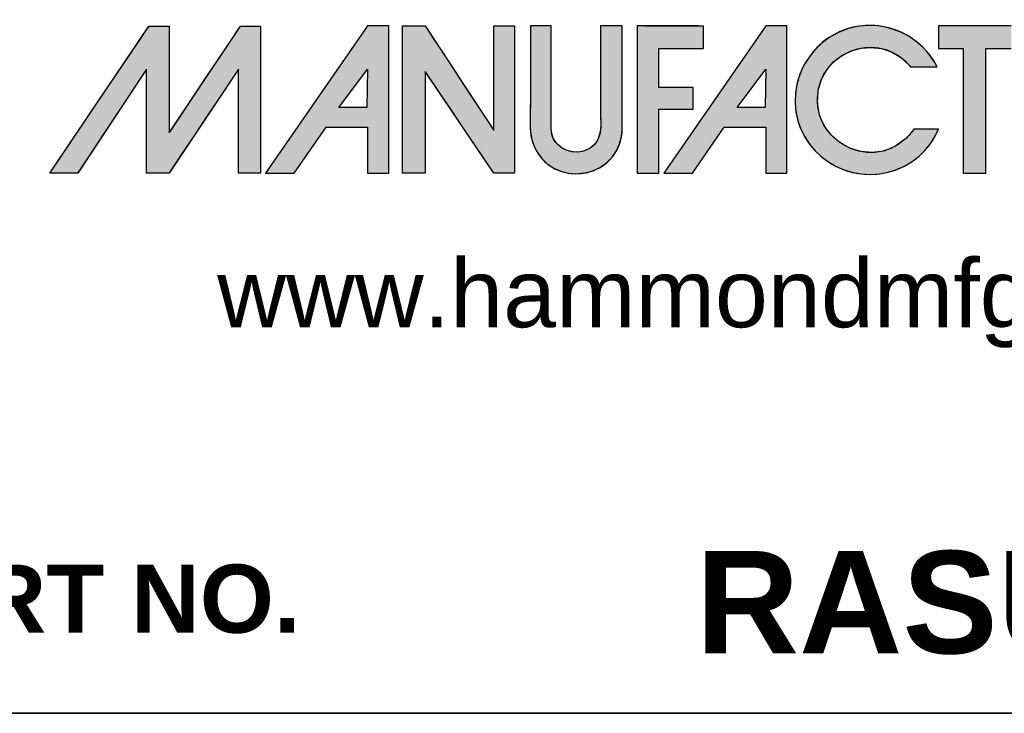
# Model space of a CAD drawing. Header units: inches. Extents: x 0 to 80, y 0 to 59.8.
# Tile 4 of 12: x 68.1 to 75.2, y 0 to 5. Entities that reach past the tile are written whole.
import ezdxf
from ezdxf.enums import TextEntityAlignment as Align

# ---------------------------------------------------------------- set-up
doc = ezdxf.new("R2010")
doc.units = ezdxf.units.IN
doc.header["$MEASUREMENT"] = 0
doc.layers.add('Default', color=7, linetype='Continuous')
doc.styles.add('SEACAD_ArialB', font='arialbd.ttf')

# ---------------------------------------------------------------- blocks, each defined once
blk = doc.blocks.new('SEANNOT_GROUP2')
at = {"layer": 'Default', "color": 7, "linetype": 'Continuous', "style": 'SEACAD_ArialB'}
blk.add_text('RASU190107U', height=2.25, dxfattribs=at).set_placement((-21.7, 3.567), align=Align.TOP_LEFT)
blk = doc.blocks.new('block_2')
at = {"layer": 'Default', "linetype": 'Continuous'}
for points in [[(-0.8327, 0.0667), (-0.8327, 0.0841), (-0.8327, 0.1076), (-0.8327, 0.1345), (-0.8327, 0.1621), (-0.8327, 0.1875), (-0.8327, 0.2079), (-0.8327, 0.2206), (-0.8328, 0.2234), (-0.8344, 0.2234), (-0.8377, 0.2234), (-0.8421, 0.2234), (-0.8471, 0.2234), (-0.8522, 0.2234), (-0.857, 0.2234), (-0.8609, 0.2234), (-0.8647, 0.2195), (-0.8786, 0.1989), (-0.901, 0.1657), (-0.9282, 0.1254), (-0.9562, 0.0838), (-0.9813, 0.0466), (-0.9996, 0.0194), (-1.0073, 0.008), (-1.0057, 0.0079), (-1.0009, 0.0079), (-0.9941, 0.0079), (-0.9863, 0.0079), (-0.9785, 0.0079), (-0.9719, 0.0079), (-0.9676, 0.0079), (-0.9662, 0.0083), (-0.9595, 0.0184), (-0.9459, 0.0389), (-0.9281, 0.0659), (-0.9086, 0.0953), (-0.8901, 0.1233), (-0.8753, 0.1456), (-0.8668, 0.1584), (-0.8657, 0.1579), (-0.8657, 0.1442), (-0.8657, 0.1213), (-0.8657, 0.0931), (-0.8657, 0.0637), (-0.8657, 0.037), (-0.8657, 0.0172), (-0.8657, 0.0081), (-0.8646, 0.0079), (-0.8609, 0.0079), (-0.8555, 0.0079), (-0.8492, 0.0079), (-0.8429, 0.0079), (-0.8375, 0.0079), (-0.8338, 0.0079), (-0.8326, 0.0081), (-0.8265, 0.0172), (-0.8132, 0.037), (-0.7954, 0.0637), (-0.7758, 0.0931), (-0.7569, 0.1213), (-0.7416, 0.1442), (-0.7324, 0.1579), (-0.731, 0.1584), (-0.731, 0.1456), (-0.731, 0.1233), (-0.731, 0.0953), (-0.731, 0.0659), (-0.731, 0.0389), (-0.731, 0.0184), (-0.731, 0.0083), (-0.7301, 0.0079), (-0.7266, 0.0079), (-0.7214, 0.0079), (-0.7152, 0.0079), (-0.709, 0.0079), (-0.7035, 0.0079), (-0.6998, 0.0079), (-0.6985, 0.008), (-0.6985, 0.0194), (-0.6985, 0.0466), (-0.6985, 0.0838), (-0.6985, 0.1254), (-0.6985, 0.1657), (-0.6985, 0.1989), (-0.6985, 0.2195), (-0.6987, 0.2234), (-0.701, 0.2234), (-0.7052, 0.2234), (-0.7105, 0.2234), (-0.7162, 0.2234), (-0.7215, 0.2234), (-0.7256, 0.2234), (-0.7277, 0.2234), (-0.7302, 0.2199), (-0.7408, 0.204), (-0.7574, 0.1793), (-0.7771, 0.1498), (-0.7973, 0.1196), (-0.8151, 0.093), (-0.8278, 0.0739)], [(-0.4903, 0.2235), (-0.4903, 0.2089), (-0.4903, 0.1943), (-0.4903, 0.1798), (-0.4903, 0.1652), (-0.4903, 0.1506), (-0.4903, 0.1361), (-0.4903, 0.1215), (-0.4903, 0.1069), (-0.4903, 0.0924), (-0.4903, 0.0828), (-0.4903, 0.0721), (-0.4903, 0.0602), (-0.4903, 0.048), (-0.4903, 0.0362), (-0.4903, 0.0256), (-0.4903, 0.0168), (-0.4903, 0.0107), (-0.4903, 0.008), (-0.4895, 0.0079), (-0.4868, 0.0079), (-0.4827, 0.0079), (-0.4777, 0.0079), (-0.4723, 0.0079), (-0.467, 0.0079), (-0.4624, 0.0079), (-0.459, 0.0079), (-0.4573, 0.0079), (-0.4572, 0.0106), (-0.4572, 0.022), (-0.4572, 0.0401), (-0.4572, 0.0625), (-0.4572, 0.0869), (-0.4572, 0.1108), (-0.4572, 0.1319), (-0.4572, 0.1478), (-0.4572, 0.1562), (-0.4558, 0.1548), (-0.4486, 0.1441), (-0.4367, 0.1266), (-0.4218, 0.1044), (-0.4054, 0.0802), (-0.3891, 0.0561), (-0.3746, 0.0346), (-0.3635, 0.0182), (-0.3573, 0.009), (-0.3562, 0.0079), (-0.3542, 0.0079), (-0.3507, 0.0079), (-0.3463, 0.0079), (-0.3414, 0.0079), (-0.3364, 0.0079), (-0.332, 0.0079), (-0.3285, 0.0079), (-0.3265, 0.0079), (-0.3262, 0.0095), (-0.3262, 0.0227), (-0.3262, 0.0466), (-0.3262, 0.0777), (-0.3262, 0.1125), (-0.3262, 0.1476), (-0.3262, 0.1796), (-0.3262, 0.205), (-0.3262, 0.2204), (-0.3263, 0.2235), (-0.328, 0.2235), (-0.3313, 0.2235), (-0.3356, 0.2235), (-0.3404, 0.2235), (-0.3454, 0.2235), (-0.35, 0.2235), (-0.3537, 0.2235), (-0.356, 0.2235), (-0.3566, 0.2231), (-0.3566, 0.2153), (-0.3566, 0.1995), (-0.3566, 0.1782), (-0.3566, 0.1538), (-0.3566, 0.1287), (-0.3566, 0.1054), (-0.3566, 0.0863), (-0.3566, 0.0739), (-0.3567, 0.0705), (-0.3612, 0.0774), (-0.3712, 0.0926), (-0.3849, 0.1135), (-0.4009, 0.1377), (-0.4174, 0.1629), (-0.4329, 0.1865), (-0.4458, 0.206), (-0.4544, 0.2192), (-0.4572, 0.2235), (-0.4585, 0.2235), (-0.4617, 0.2235), (-0.4661, 0.2235), (-0.4713, 0.2235), (-0.4767, 0.2235), (-0.4819, 0.2235), (-0.4862, 0.2235), (-0.4892, 0.2235)], [(-0.2365, 0.0069), (-0.2231, 0.0081), (-0.211, 0.0113), (-0.2002, 0.0165), (-0.1909, 0.0233), (-0.1831, 0.0315), (-0.1769, 0.0407), (-0.1723, 0.0508), (-0.1694, 0.0615), (-0.1683, 0.0725), (-0.1683, 0.0777), (-0.1683, 0.0905), (-0.1683, 0.1097), (-0.1683, 0.1328), (-0.1683, 0.1575), (-0.1683, 0.1812), (-0.1683, 0.2017), (-0.1683, 0.2165), (-0.1683, 0.2233), (-0.169, 0.2235), (-0.1716, 0.2235), (-0.1756, 0.2235), (-0.1805, 0.2235), (-0.1857, 0.2235), (-0.1908, 0.2235), (-0.1953, 0.2235), (-0.1986, 0.2235), (-0.2002, 0.2235), (-0.2003, 0.2135), (-0.2003, 0.1998), (-0.2003, 0.186), (-0.2003, 0.1723), (-0.2003, 0.1586), (-0.2003, 0.1448), (-0.2003, 0.1311), (-0.2003, 0.1174), (-0.2003, 0.1037), (-0.2002, 0.0951), (-0.2001, 0.0892), (-0.2, 0.0831), (-0.2, 0.0771), (-0.2005, 0.071), (-0.2014, 0.0652), (-0.2031, 0.0596), (-0.2056, 0.0544), (-0.2091, 0.0498), (-0.2153, 0.0446), (-0.2237, 0.0406), (-0.2326, 0.0388), (-0.2416, 0.0391), (-0.2503, 0.0415), (-0.2581, 0.0456), (-0.2647, 0.0516), (-0.2696, 0.0591), (-0.2723, 0.068), (-0.2727, 0.0746), (-0.2727, 0.0838), (-0.2727, 0.1004), (-0.2727, 0.122), (-0.2727, 0.1462), (-0.2727, 0.1707), (-0.2727, 0.1929), (-0.2727, 0.2106), (-0.2727, 0.2214), (-0.2728, 0.2235), (-0.2745, 0.2235), (-0.2778, 0.2235), (-0.2821, 0.2235), (-0.287, 0.2235), (-0.292, 0.2235), (-0.2965, 0.2235), (-0.3002, 0.2235), (-0.3026, 0.2235), (-0.3031, 0.2201), (-0.3031, 0.2078), (-0.3031, 0.1955), (-0.3031, 0.1831), (-0.3031, 0.1708), (-0.3031, 0.1585), (-0.3031, 0.1462), (-0.3031, 0.1339), (-0.3031, 0.1215), (-0.3031, 0.1106), (-0.3031, 0.106), (-0.3032, 0.1014), (-0.3033, 0.0968), (-0.3033, 0.0922), (-0.3034, 0.0876), (-0.3034, 0.083), (-0.3033, 0.0784), (-0.3032, 0.0738), (-0.3029, 0.0686), (-0.3011, 0.0573), (-0.2975, 0.0468), (-0.2923, 0.0372), (-0.2856, 0.0286), (-0.2777, 0.0212), (-0.2686, 0.0152), (-0.2586, 0.0107), (-0.2479, 0.0079)], [(-0.1463, 0.2235), (-0.1463, 0.2174), (-0.1463, 0.2011), (-0.1463, 0.1769), (-0.1463, 0.1476), (-0.1463, 0.1157), (-0.1463, 0.0838), (-0.1463, 0.0545), (-0.1463, 0.0304), (-0.1463, 0.014), (-0.1463, 0.0079), (-0.1454, 0.0079), (-0.143, 0.0079), (-0.1395, 0.0079), (-0.1352, 0.0079), (-0.1305, 0.0079), (-0.1259, 0.0079), (-0.1216, 0.0079), (-0.1181, 0.0079), (-0.1157, 0.0079), (-0.1148, 0.0079), (-0.1148, 0.0106), (-0.1148, 0.0177), (-0.1148, 0.0282), (-0.1148, 0.041), (-0.1148, 0.0549), (-0.1148, 0.0688), (-0.1148, 0.0815), (-0.1148, 0.092), (-0.1148, 0.0992), (-0.1148, 0.1018), (-0.1134, 0.1018), (-0.1096, 0.1018), (-0.1039, 0.1018), (-0.0971, 0.1018), (-0.0896, 0.1018), (-0.0822, 0.1018), (-0.0753, 0.1018), (-0.0697, 0.1018), (-0.0659, 0.1018), (-0.0645, 0.1018), (-0.0645, 0.1027), (-0.0645, 0.1051), (-0.0645, 0.1086), (-0.0645, 0.1129), (-0.0645, 0.1175), (-0.0645, 0.1222), (-0.0645, 0.1265), (-0.0645, 0.13), (-0.0645, 0.1324), (-0.0645, 0.1333), (-0.0659, 0.1333), (-0.0697, 0.1333), (-0.0753, 0.1333), (-0.0822, 0.1333), (-0.0896, 0.1333), (-0.0971, 0.1333), (-0.1039, 0.1333), (-0.1096, 0.1333), (-0.1134, 0.1333), (-0.1148, 0.1333), (-0.1148, 0.1349), (-0.1148, 0.1392), (-0.1148, 0.1456), (-0.1148, 0.1534), (-0.1148, 0.1618), (-0.1148, 0.1703), (-0.1148, 0.1781), (-0.1148, 0.1845), (-0.1148, 0.1888), (-0.1148, 0.1904), (-0.113, 0.1904), (-0.108, 0.1904), (-0.1006, 0.1904), (-0.0917, 0.1904), (-0.082, 0.1904), (-0.0723, 0.1904), (-0.0634, 0.1904), (-0.0561, 0.1904), (-0.0511, 0.1904), (-0.0493, 0.1904), (-0.0493, 0.1913), (-0.0493, 0.1939), (-0.0493, 0.1976), (-0.0493, 0.202), (-0.0493, 0.2069), (-0.0493, 0.2118), (-0.0493, 0.2163), (-0.0493, 0.22), (-0.0493, 0.2225), (-0.0493, 0.2234), (-0.0513, 0.2234), (-0.057, 0.2235), (-0.0656, 0.2235), (-0.0763, 0.2235), (-0.0886, 0.2235), (-0.1015, 0.2235), (-0.1145, 0.2235), (-0.1268, 0.2235), (-0.1376, 0.2235)], [(0.2468, 0.0581), (0.2314, 0.0469), (0.215, 0.0402), (0.1981, 0.0379), (0.1813, 0.0394), (0.1653, 0.0445), (0.1507, 0.0528), (0.138, 0.0639), (0.1278, 0.0774), (0.1209, 0.093), (0.1177, 0.1104), (0.1188, 0.1291), (0.1237, 0.1455), (0.1314, 0.1594), (0.1415, 0.1711), (0.1536, 0.1803), (0.1671, 0.187), (0.1816, 0.191), (0.1966, 0.1922), (0.2116, 0.1905), (0.2261, 0.1858), (0.2397, 0.1779), (0.2519, 0.1666), (0.2549, 0.1637), (0.257, 0.1637), (0.2604, 0.1637), (0.2647, 0.1637), (0.2697, 0.1637), (0.2749, 0.1637), (0.2801, 0.1637), (0.2848, 0.1637), (0.2888, 0.1637), (0.2916, 0.1637), (0.2931, 0.1637), (0.2888, 0.1716), (0.2812, 0.1826), (0.2724, 0.1924), (0.2625, 0.201), (0.2517, 0.2084), (0.2402, 0.2144), (0.2279, 0.2191), (0.2153, 0.2223), (0.2022, 0.2241), (0.189, 0.2242), (0.1757, 0.2228), (0.1619, 0.2195), (0.1484, 0.2142), (0.1359, 0.2073), (0.1245, 0.1988), (0.1143, 0.189), (0.1054, 0.178), (0.098, 0.166), (0.0921, 0.1531), (0.0879, 0.1395), (0.0855, 0.1254), (0.085, 0.1109), (0.0863, 0.097), (0.0891, 0.0844), (0.0934, 0.0724), (0.0992, 0.0609), (0.1063, 0.0503), (0.1145, 0.0406), (0.1239, 0.0318), (0.1342, 0.0241), (0.1452, 0.0177), (0.157, 0.0125), (0.1694, 0.0089), (0.1823, 0.0067), (0.1955, 0.006), (0.2085, 0.0069), (0.2213, 0.0093), (0.2336, 0.0131), (0.2453, 0.0183), (0.2564, 0.0249), (0.2666, 0.0327), (0.2758, 0.0417), (0.284, 0.0518), (0.2908, 0.063), (0.2952, 0.0724), (0.294, 0.0724), (0.2915, 0.0724), (0.2879, 0.0724), (0.2836, 0.0724), (0.2788, 0.0724), (0.2739, 0.0724), (0.2693, 0.0724), (0.2651, 0.0724), (0.2618, 0.0724), (0.2597, 0.0724), (0.259, 0.0723), (0.258, 0.0709), (0.257, 0.0695), (0.256, 0.0681), (0.2549, 0.0668), (0.2538, 0.0655), (0.2527, 0.0642), (0.2516, 0.0629), (0.2504, 0.0617), (0.2493, 0.0605), (0.2481, 0.0593)], [(0.2953, 0.1904), (0.2961, 0.1904), (0.2984, 0.1904), (0.3017, 0.1904), (0.3059, 0.1904), (0.3106, 0.1904), (0.3155, 0.1904), (0.3202, 0.1904), (0.3245, 0.1904), (0.328, 0.1904), (0.3304, 0.1904), (0.3314, 0.1904), (0.3314, 0.1871), (0.3314, 0.1764), (0.3314, 0.1598), (0.3314, 0.139), (0.3314, 0.1155), (0.3314, 0.091), (0.3314, 0.067), (0.3314, 0.0451), (0.3314, 0.0269), (0.3314, 0.0141), (0.3314, 0.0082), (0.3319, 0.0079), (0.3337, 0.0079), (0.3366, 0.0079), (0.3403, 0.0079), (0.3445, 0.0079), (0.3489, 0.0079), (0.3533, 0.0079), (0.3573, 0.0079), (0.3607, 0.0079), (0.3632, 0.0079), (0.3644, 0.0079), (0.3645, 0.0098), (0.3645, 0.019), (0.3645, 0.0344), (0.3645, 0.0544), (0.3645, 0.0775), (0.3645, 0.1019), (0.3645, 0.1262), (0.3645, 0.1487), (0.3645, 0.1678), (0.3645, 0.182), (0.3645, 0.1896), (0.3648, 0.1904), (0.3665, 0.1904), (0.3695, 0.1904), (0.3735, 0.1904), (0.3781, 0.1904), (0.3831, 0.1904), (0.3881, 0.1904), (0.3927, 0.1904), (0.3967, 0.1904), (0.3997, 0.1904), (0.4014, 0.1904), (0.4017, 0.1906), (0.4017, 0.1919), (0.4017, 0.1945), (0.4017, 0.198), (0.4017, 0.2021), (0.4017, 0.2064), (0.4017, 0.2109), (0.4017, 0.215), (0.4017, 0.2187), (0.4017, 0.2215), (0.4017, 0.2231), (0.3994, 0.2235), (0.3925, 0.2235), (0.3855, 0.2235), (0.3786, 0.2235), (0.3717, 0.2235), (0.3647, 0.2235), (0.3578, 0.2235), (0.3509, 0.2235), (0.3439, 0.2235), (0.337, 0.2235), (0.3301, 0.2235), (0.3241, 0.2235), (0.3215, 0.2235), (0.3188, 0.2235), (0.3162, 0.2235), (0.3135, 0.2235), (0.3109, 0.2235), (0.3083, 0.2235), (0.3056, 0.2235), (0.303, 0.2235), (0.3004, 0.2235), (0.2977, 0.2235), (0.2954, 0.2235), (0.2953, 0.2226), (0.2953, 0.2206), (0.2953, 0.2177), (0.2952, 0.2141), (0.2952, 0.21), (0.2952, 0.2058), (0.2952, 0.2016), (0.2952, 0.1977), (0.2953, 0.1944), (0.2953, 0.1919)]]:
    blk.add_hatch(color=7, dxfattribs=at).paths.add_polyline_path(points)
h = blk.add_hatch(color=7, dxfattribs=at)
h.paths.add_polyline_path([(-0.5436, 0.2206), (-0.6911, 0.0079), (-0.6492, 0.0079), (-0.6025, 0.0751), (-0.5417, 0.0751), (-0.5417, 0.0079), (-0.5107, 0.0079), (-0.5107, 0.2235), (-0.5417, 0.2235)])
h.paths.add_polyline_path([(-0.5836, 0.1039), (-0.5427, 0.1039), (-0.5417, 0.16)])
h = blk.add_hatch(color=7, dxfattribs=at)
h.paths.add_polyline_path([(0.042, 0.2235), (0.04, 0.2206), (-0.1075, 0.0079), (-0.0655, 0.0079), (-0.0189, 0.0751), (0.042, 0.0751), (0.042, 0.0079), (0.0729, 0.0079), (0.0729, 0.2235)])
h.paths.add_polyline_path([(0.0409, 0.1039), (0.042, 0.16), (0, 0.1039)])
at = {"layer": 'Default', "color": 7, "linetype": 'Continuous'}
for p, q in [((-0.5436, 0.2206), (-0.6911, 0.0079)), ((-0.5417, 0.2235), (-0.5436, 0.2206)), ((-0.5107, 0.2235), (-0.5417, 0.2235)), ((-0.5107, 0.0079), (-0.5107, 0.2235)), ((0.04, 0.2206), (-0.1075, 0.0079)), ((0.042, 0.2235), (0.04, 0.2206)), ((0.0729, 0.2235), (0.042, 0.2235)), ((0.0729, 0.0079), (0.0729, 0.2235)), ((-0.5836, 0.1039), (-0.5417, 0.16)), ((-0.5417, 0.16), (-0.5427, 0.1039)), ((0, 0.1039), (0.042, 0.16)), ((0.042, 0.16), (0.0409, 0.1039)), ((-0.5427, 0.1039), (-0.5836, 0.1039)), ((0.0409, 0.1039), (0, 0.1039)), ((-0.6492, 0.0079), (-0.6025, 0.0751)), ((-0.6025, 0.0751), (-0.5417, 0.0751)), ((-0.5417, 0.0751), (-0.5417, 0.0079)), ((-0.0655, 0.0079), (-0.0189, 0.0751)), ((-0.0189, 0.0751), (0.042, 0.0751)), ((0.042, 0.0751), (0.042, 0.0079)), ((-0.6911, 0.0079), (-0.6492, 0.0079)), ((-0.5417, 0.0079), (-0.5107, 0.0079)), ((-0.1075, 0.0079), (-0.0655, 0.0079)), ((0.042, 0.0079), (0.0729, 0.0079))]:
    blk.add_line(p, q, dxfattribs=at)
for points in [[(-0.8327, 0.0667), (-0.8278, 0.0739), (-0.8151, 0.093), (-0.7973, 0.1196), (-0.7771, 0.1498), (-0.7574, 0.1793), (-0.7408, 0.204), (-0.7302, 0.2199), (-0.7277, 0.2234), (-0.7256, 0.2234), (-0.7215, 0.2234), (-0.7162, 0.2234), (-0.7105, 0.2234), (-0.7052, 0.2234), (-0.701, 0.2234), (-0.6987, 0.2234), (-0.6985, 0.2195), (-0.6985, 0.1989), (-0.6985, 0.1657), (-0.6985, 0.1254), (-0.6985, 0.0838), (-0.6985, 0.0466), (-0.6985, 0.0194), (-0.6985, 0.008), (-0.6998, 0.0079), (-0.7035, 0.0079), (-0.709, 0.0079), (-0.7152, 0.0079), (-0.7214, 0.0079), (-0.7266, 0.0079), (-0.7301, 0.0079), (-0.731, 0.0083), (-0.731, 0.0184), (-0.731, 0.0389), (-0.731, 0.0659), (-0.731, 0.0953), (-0.731, 0.1233), (-0.731, 0.1456), (-0.731, 0.1584), (-0.7324, 0.1579), (-0.7416, 0.1442), (-0.7569, 0.1213), (-0.7758, 0.0931), (-0.7954, 0.0637), (-0.8132, 0.037), (-0.8265, 0.0172), (-0.8326, 0.0081), (-0.8338, 0.0079), (-0.8375, 0.0079), (-0.8429, 0.0079), (-0.8492, 0.0079), (-0.8555, 0.0079), (-0.8609, 0.0079), (-0.8646, 0.0079), (-0.8657, 0.0081), (-0.8657, 0.0172), (-0.8657, 0.037), (-0.8657, 0.0637), (-0.8657, 0.0931), (-0.8657, 0.1213), (-0.8657, 0.1442), (-0.8657, 0.1579), (-0.8668, 0.1584), (-0.8753, 0.1456), (-0.8901, 0.1233), (-0.9086, 0.0953), (-0.9281, 0.0659), (-0.9459, 0.0389), (-0.9595, 0.0184), (-0.9662, 0.0083), (-0.9676, 0.0079), (-0.9719, 0.0079), (-0.9785, 0.0079), (-0.9863, 0.0079), (-0.9941, 0.0079), (-1.0009, 0.0079), (-1.0057, 0.0079), (-1.0073, 0.008), (-0.9996, 0.0194), (-0.9813, 0.0466), (-0.9562, 0.0838), (-0.9282, 0.1254), (-0.901, 0.1657), (-0.8786, 0.1989), (-0.8647, 0.2195), (-0.8609, 0.2234), (-0.857, 0.2234), (-0.8522, 0.2234), (-0.8471, 0.2234), (-0.8421, 0.2234), (-0.8377, 0.2234), (-0.8344, 0.2234), (-0.8328, 0.2234), (-0.8327, 0.2206), (-0.8327, 0.2079), (-0.8327, 0.1875), (-0.8327, 0.1621), (-0.8327, 0.1345), (-0.8327, 0.1076), (-0.8327, 0.0841), (-0.8327, 0.0667)], [(-0.4903, 0.2235), (-0.4892, 0.2235), (-0.4862, 0.2235), (-0.4819, 0.2235), (-0.4767, 0.2235), (-0.4713, 0.2235), (-0.4661, 0.2235), (-0.4617, 0.2235), (-0.4585, 0.2235), (-0.4572, 0.2235), (-0.4544, 0.2192), (-0.4458, 0.206), (-0.4329, 0.1865), (-0.4174, 0.1629), (-0.4009, 0.1377), (-0.3849, 0.1135), (-0.3712, 0.0926), (-0.3612, 0.0774), (-0.3567, 0.0705), (-0.3566, 0.0739), (-0.3566, 0.0863), (-0.3566, 0.1054), (-0.3566, 0.1287), (-0.3566, 0.1538), (-0.3566, 0.1782), (-0.3566, 0.1995), (-0.3566, 0.2153), (-0.3566, 0.2231), (-0.356, 0.2235), (-0.3537, 0.2235), (-0.35, 0.2235), (-0.3454, 0.2235), (-0.3404, 0.2235), (-0.3356, 0.2235), (-0.3313, 0.2235), (-0.328, 0.2235), (-0.3263, 0.2235), (-0.3262, 0.2204), (-0.3262, 0.205), (-0.3262, 0.1796), (-0.3262, 0.1476), (-0.3262, 0.1125), (-0.3262, 0.0777), (-0.3262, 0.0466), (-0.3262, 0.0227), (-0.3262, 0.0095), (-0.3265, 0.0079), (-0.3285, 0.0079), (-0.332, 0.0079), (-0.3364, 0.0079), (-0.3414, 0.0079), (-0.3463, 0.0079), (-0.3507, 0.0079), (-0.3542, 0.0079), (-0.3562, 0.0079), (-0.3573, 0.009), (-0.3635, 0.0182), (-0.3746, 0.0346), (-0.3891, 0.0561), (-0.4054, 0.0802), (-0.4218, 0.1044), (-0.4367, 0.1266), (-0.4486, 0.1441), (-0.4558, 0.1548), (-0.4572, 0.1562), (-0.4572, 0.1478), (-0.4572, 0.1319), (-0.4572, 0.1108), (-0.4572, 0.0869), (-0.4572, 0.0625), (-0.4572, 0.0401), (-0.4572, 0.022), (-0.4572, 0.0106), (-0.4573, 0.0079), (-0.459, 0.0079), (-0.4624, 0.0079), (-0.467, 0.0079), (-0.4723, 0.0079), (-0.4777, 0.0079), (-0.4827, 0.0079), (-0.4868, 0.0079), (-0.4895, 0.0079), (-0.4903, 0.008), (-0.4903, 0.0107), (-0.4903, 0.0168), (-0.4903, 0.0256), (-0.4903, 0.0362), (-0.4903, 0.048), (-0.4903, 0.0602), (-0.4903, 0.0721), (-0.4903, 0.0828), (-0.4903, 0.0924), (-0.4903, 0.1069), (-0.4903, 0.1215), (-0.4903, 0.1361), (-0.4903, 0.1506), (-0.4903, 0.1652), (-0.4903, 0.1798), (-0.4903, 0.1943), (-0.4903, 0.2089), (-0.4903, 0.2235)], [(-0.2365, 0.0069), (-0.2231, 0.0081), (-0.211, 0.0113), (-0.2002, 0.0165), (-0.1909, 0.0233), (-0.1831, 0.0315), (-0.1769, 0.0407), (-0.1723, 0.0508), (-0.1694, 0.0615), (-0.1683, 0.0725), (-0.1683, 0.0777), (-0.1683, 0.0905), (-0.1683, 0.1097), (-0.1683, 0.1328), (-0.1683, 0.1575), (-0.1683, 0.1812), (-0.1683, 0.2017), (-0.1683, 0.2165), (-0.1683, 0.2233), (-0.169, 0.2235), (-0.1716, 0.2235), (-0.1756, 0.2235), (-0.1805, 0.2235), (-0.1857, 0.2235), (-0.1908, 0.2235), (-0.1953, 0.2235), (-0.1986, 0.2235), (-0.2002, 0.2235), (-0.2003, 0.2135), (-0.2003, 0.1998), (-0.2003, 0.186), (-0.2003, 0.1723), (-0.2003, 0.1586), (-0.2003, 0.1448), (-0.2003, 0.1311), (-0.2003, 0.1174), (-0.2003, 0.1037), (-0.2002, 0.0951), (-0.2001, 0.0892), (-0.2, 0.0831), (-0.2, 0.0771), (-0.2005, 0.071), (-0.2014, 0.0652), (-0.2031, 0.0596), (-0.2056, 0.0544), (-0.2091, 0.0498), (-0.2153, 0.0446), (-0.2237, 0.0406), (-0.2326, 0.0388), (-0.2416, 0.0391), (-0.2503, 0.0415), (-0.2581, 0.0456), (-0.2647, 0.0516), (-0.2696, 0.0591), (-0.2723, 0.068), (-0.2727, 0.0746), (-0.2727, 0.0838), (-0.2727, 0.1004), (-0.2727, 0.122), (-0.2727, 0.1462), (-0.2727, 0.1707), (-0.2727, 0.1929), (-0.2727, 0.2106), (-0.2727, 0.2214), (-0.2728, 0.2235), (-0.2745, 0.2235), (-0.2778, 0.2235), (-0.2821, 0.2235), (-0.287, 0.2235), (-0.292, 0.2235), (-0.2965, 0.2235), (-0.3002, 0.2235), (-0.3026, 0.2235), (-0.3031, 0.2201), (-0.3031, 0.2078), (-0.3031, 0.1955), (-0.3031, 0.1831), (-0.3031, 0.1708), (-0.3031, 0.1585), (-0.3031, 0.1462), (-0.3031, 0.1339), (-0.3031, 0.1215), (-0.3031, 0.1106), (-0.3031, 0.106), (-0.3032, 0.1014), (-0.3033, 0.0968), (-0.3033, 0.0922), (-0.3034, 0.0876), (-0.3034, 0.083), (-0.3033, 0.0784), (-0.3032, 0.0738), (-0.3029, 0.0686), (-0.3011, 0.0573), (-0.2975, 0.0468), (-0.2923, 0.0372), (-0.2856, 0.0286), (-0.2777, 0.0212), (-0.2686, 0.0152), (-0.2586, 0.0107), (-0.2479, 0.0079), (-0.2365, 0.0069)], [(-0.1463, 0.2235), (-0.1463, 0.2174), (-0.1463, 0.2011), (-0.1463, 0.1769), (-0.1463, 0.1476), (-0.1463, 0.1157), (-0.1463, 0.0838), (-0.1463, 0.0545), (-0.1463, 0.0304), (-0.1463, 0.014), (-0.1463, 0.0079), (-0.1454, 0.0079), (-0.143, 0.0079), (-0.1395, 0.0079), (-0.1352, 0.0079), (-0.1305, 0.0079), (-0.1259, 0.0079), (-0.1216, 0.0079), (-0.1181, 0.0079), (-0.1157, 0.0079), (-0.1148, 0.0079), (-0.1148, 0.0106), (-0.1148, 0.0177), (-0.1148, 0.0282), (-0.1148, 0.041), (-0.1148, 0.0549), (-0.1148, 0.0688), (-0.1148, 0.0815), (-0.1148, 0.092), (-0.1148, 0.0992), (-0.1148, 0.1018), (-0.1134, 0.1018), (-0.1096, 0.1018), (-0.1039, 0.1018), (-0.0971, 0.1018), (-0.0896, 0.1018), (-0.0822, 0.1018), (-0.0753, 0.1018), (-0.0697, 0.1018), (-0.0659, 0.1018), (-0.0645, 0.1018), (-0.0645, 0.1027), (-0.0645, 0.1051), (-0.0645, 0.1086), (-0.0645, 0.1129), (-0.0645, 0.1175), (-0.0645, 0.1222), (-0.0645, 0.1265), (-0.0645, 0.13), (-0.0645, 0.1324), (-0.0645, 0.1333), (-0.0659, 0.1333), (-0.0697, 0.1333), (-0.0753, 0.1333), (-0.0822, 0.1333), (-0.0896, 0.1333), (-0.0971, 0.1333), (-0.1039, 0.1333), (-0.1096, 0.1333), (-0.1134, 0.1333), (-0.1148, 0.1333), (-0.1148, 0.1349), (-0.1148, 0.1392), (-0.1148, 0.1456), (-0.1148, 0.1534), (-0.1148, 0.1618), (-0.1148, 0.1703), (-0.1148, 0.1781), (-0.1148, 0.1845), (-0.1148, 0.1888), (-0.1148, 0.1904), (-0.113, 0.1904), (-0.108, 0.1904), (-0.1006, 0.1904), (-0.0917, 0.1904), (-0.082, 0.1904), (-0.0723, 0.1904), (-0.0634, 0.1904), (-0.0561, 0.1904), (-0.0511, 0.1904), (-0.0493, 0.1904), (-0.0493, 0.1913), (-0.0493, 0.1939), (-0.0493, 0.1976), (-0.0493, 0.202), (-0.0493, 0.2069), (-0.0493, 0.2118), (-0.0493, 0.2163), (-0.0493, 0.22), (-0.0493, 0.2225), (-0.0493, 0.2234), (-0.0513, 0.2234), (-0.057, 0.2235), (-0.0656, 0.2235), (-0.0763, 0.2235), (-0.0886, 0.2235), (-0.1015, 0.2235), (-0.1145, 0.2235), (-0.1268, 0.2235), (-0.1376, 0.2235), (-0.1463, 0.2235)], [(0.2468, 0.0581), (0.2314, 0.0469), (0.215, 0.0402), (0.1981, 0.0379), (0.1813, 0.0394), (0.1653, 0.0445), (0.1507, 0.0528), (0.138, 0.0639), (0.1278, 0.0774), (0.1209, 0.093), (0.1177, 0.1104), (0.1188, 0.1291), (0.1237, 0.1455), (0.1314, 0.1594), (0.1415, 0.1711), (0.1536, 0.1803), (0.1671, 0.187), (0.1816, 0.191), (0.1966, 0.1922), (0.2116, 0.1905), (0.2261, 0.1858), (0.2397, 0.1779), (0.2519, 0.1666), (0.2549, 0.1637), (0.257, 0.1637), (0.2604, 0.1637), (0.2647, 0.1637), (0.2697, 0.1637), (0.2749, 0.1637), (0.2801, 0.1637), (0.2848, 0.1637), (0.2888, 0.1637), (0.2916, 0.1637), (0.2931, 0.1637), (0.2888, 0.1716), (0.2812, 0.1826), (0.2724, 0.1924), (0.2625, 0.201), (0.2517, 0.2084), (0.2402, 0.2144), (0.2279, 0.2191), (0.2153, 0.2223), (0.2022, 0.2241), (0.189, 0.2242), (0.1757, 0.2228), (0.1619, 0.2195), (0.1484, 0.2142), (0.1359, 0.2073), (0.1245, 0.1988), (0.1143, 0.189), (0.1054, 0.178), (0.098, 0.166), (0.0921, 0.1531), (0.0879, 0.1395), (0.0855, 0.1254), (0.085, 0.1109), (0.0863, 0.097), (0.0891, 0.0844), (0.0934, 0.0724), (0.0992, 0.0609), (0.1063, 0.0503), (0.1145, 0.0406), (0.1239, 0.0318), (0.1342, 0.0241), (0.1452, 0.0177), (0.157, 0.0125), (0.1694, 0.0089), (0.1823, 0.0067), (0.1955, 0.006), (0.2085, 0.0069), (0.2213, 0.0093), (0.2336, 0.0131), (0.2453, 0.0183), (0.2564, 0.0249), (0.2666, 0.0327), (0.2758, 0.0417), (0.284, 0.0518), (0.2908, 0.063), (0.2952, 0.0724), (0.294, 0.0724), (0.2915, 0.0724), (0.2879, 0.0724), (0.2836, 0.0724), (0.2788, 0.0724), (0.2739, 0.0724), (0.2693, 0.0724), (0.2651, 0.0724), (0.2618, 0.0724), (0.2597, 0.0724), (0.259, 0.0723), (0.258, 0.0709), (0.257, 0.0695), (0.256, 0.0681), (0.2549, 0.0668), (0.2538, 0.0655), (0.2527, 0.0642), (0.2516, 0.0629), (0.2504, 0.0617), (0.2493, 0.0605), (0.2481, 0.0593), (0.2468, 0.0581)]]:
    blk.add_lwpolyline(points, close=True, dxfattribs=at)
at = {"layer": 'Default', "color": 7, "linetype": 'Continuous', "const_width": 0.00035}
for points in [[(0.042, 0.2235), (0.04, 0.2206), (-0.1075, 0.0079), (-0.0655, 0.0079), (-0.0189, 0.0751), (0.042, 0.0751), (0.042, 0.0079), (0.0729, 0.0079), (0.0729, 0.2235), (0.042, 0.2235)], [(0.0409, 0.1039), (0, 0.1039), (0.042, 0.16), (0.0409, 0.1039)]]:
    blk.add_lwpolyline(points, close=True, dxfattribs=at)
at = {"layer": 'Default', "color": 7, "linetype": 'Continuous'}
blk.add_lwpolyline([(0.3925, 0.2235), (0.3855, 0.2235), (0.3786, 0.2235), (0.3717, 0.2235), (0.3647, 0.2235), (0.3578, 0.2235), (0.3509, 0.2235), (0.3439, 0.2235), (0.337, 0.2235), (0.3301, 0.2235), (0.3241, 0.2235), (0.3215, 0.2235), (0.3188, 0.2235), (0.3162, 0.2235), (0.3135, 0.2235), (0.3109, 0.2235), (0.3083, 0.2235), (0.3056, 0.2235), (0.303, 0.2235), (0.3004, 0.2235), (0.2977, 0.2235), (0.2954, 0.2235), (0.2953, 0.2226), (0.2953, 0.2206), (0.2953, 0.2177), (0.2952, 0.2141), (0.2952, 0.21), (0.2952, 0.2058), (0.2952, 0.2016), (0.2952, 0.1977), (0.2953, 0.1944), (0.2953, 0.1919), (0.2953, 0.1904), (0.2953, 0.1904), (0.2961, 0.1904), (0.2984, 0.1904), (0.3017, 0.1904), (0.3059, 0.1904), (0.3106, 0.1904), (0.3155, 0.1904), (0.3202, 0.1904), (0.3245, 0.1904), (0.328, 0.1904), (0.3304, 0.1904), (0.3314, 0.1904), (0.3314, 0.1871), (0.3314, 0.1764), (0.3314, 0.1598), (0.3314, 0.139), (0.3314, 0.1155), (0.3314, 0.091), (0.3314, 0.067), (0.3314, 0.0451), (0.3314, 0.0269), (0.3314, 0.0141), (0.3314, 0.0082), (0.3319, 0.0079), (0.3337, 0.0079), (0.3366, 0.0079), (0.3403, 0.0079), (0.3445, 0.0079), (0.3489, 0.0079), (0.3533, 0.0079), (0.3573, 0.0079), (0.3607, 0.0079), (0.3632, 0.0079), (0.3644, 0.0079), (0.3645, 0.0098), (0.3645, 0.019), (0.3645, 0.0344), (0.3645, 0.0544), (0.3645, 0.0775), (0.3645, 0.1019), (0.3645, 0.1262), (0.3645, 0.1487), (0.3645, 0.1678), (0.3645, 0.182), (0.3645, 0.1896), (0.3648, 0.1904), (0.3665, 0.1904), (0.3695, 0.1904), (0.3735, 0.1904), (0.3781, 0.1904), (0.3831, 0.1904), (0.3881, 0.1904), (0.3927, 0.1904)], dxfattribs=at)
for points, knots in [([(0.2932, 0.1637), (0.2708, 0.2089), (0.2188, 0.2328), (0.1698, 0.2216), (0.1162, 0.2094), (0.0797, 0.1572), (0.0856, 0.1028), (0.09, 0.0545), (0.1303, 0.0142), (0.1778, 0.0072), (0.2269, -0.0003), (0.2763, 0.0261), (0.2953, 0.0724)], [0, 0, 0, 0, 0.25, 0.25, 0.25, 0.5, 0.5, 0.5, 0.75, 0.75, 0.75, 1, 1, 1, 1]), ([(-0.4903, 0.0079), (-0.4903, 0.0079), (-0.4903, 0.0669), (-0.4903, 0.091), (-0.4903, 0.1352), (-0.4903, 0.1793), (-0.4903, 0.2235)], [0, 0, 0, 0, 0.5, 0.5, 0.5, 1, 1, 1, 1]), ([(-0.3031, 0.2235), (-0.3031, 0.1861), (-0.3031, 0.1488), (-0.3031, 0.1115), (-0.3031, 0.0976), (-0.3038, 0.0835), (-0.303, 0.0696), (-0.3009, 0.0344), (-0.2717, 0.0069), (-0.2365, 0.0069)], [0, 0, 0, 0, 0.333333, 0.333333, 0.333333, 0.666667, 0.666667, 0.666667, 1, 1, 1, 1]), ([(-0.2003, 0.2235), (-0.2003, 0.1819), (-0.2003, 0.1403), (-0.2003, 0.0987), (-0.2003, 0.0818), (-0.197, 0.0603), (-0.2111, 0.0478), (-0.2335, 0.028), (-0.2727, 0.0421), (-0.2727, 0.0735)], [0, 0, 0, 0, 0.333333, 0.333333, 0.333333, 0.666667, 0.666667, 0.666667, 1, 1, 1, 1]), ([(0.4017, 0.2235), (0.376, 0.2235), (0.3504, 0.2235), (0.3247, 0.2235), (0.3149, 0.2235), (0.3051, 0.2235), (0.2954, 0.2235), (0.2951, 0.2235), (0.2953, 0.1936), (0.2953, 0.1904)], [0, 0, 0, 0, 0.333333, 0.333333, 0.333333, 0.666667, 0.666667, 0.666667, 1, 1, 1, 1]), ([(0.2468, 0.0581), (0.1926, 0.0074), (0.104, 0.0594), (0.1193, 0.1313), (0.1325, 0.1939), (0.2141, 0.2144), (0.2543, 0.1637)], [0, 0, 0, 0, 0.5, 0.5, 0.5, 1, 1, 1, 1])]:
    blk.add_open_spline(points, degree=3, knots=knots, dxfattribs=at)
for points in [[(-1.0073, 0.0079), (-1.0073, 0.0079), (-0.8621, 0.2234), (-0.8621, 0.2234)], [(-0.8621, 0.2234), (-0.855, 0.2234), (-0.8327, 0.2234), (-0.8327, 0.2234)], [(-0.8327, 0.0667), (-0.8327, 0.0667), (-0.7278, 0.2234), (-0.7278, 0.2234)], [(-0.8327, 0.2234), (-0.8327, 0.2234), (-0.8327, 0.1009), (-0.8327, 0.0667)], [(-0.7278, 0.2234), (-0.7278, 0.2234), (-0.6985, 0.2234), (-0.6985, 0.2234)], [(-0.6985, 0.2234), (-0.6985, 0.2234), (-0.6985, 0.0079), (-0.6985, 0.0079)], [(-0.4903, 0.2235), (-0.4903, 0.2235), (-0.4572, 0.2235), (-0.4572, 0.2235)], [(-0.4572, 0.2235), (-0.4572, 0.2235), (-0.3566, 0.0704), (-0.3566, 0.0704)], [(-0.3566, 0.0704), (-0.3566, 0.0704), (-0.3566, 0.2235), (-0.3566, 0.2235)], [(-0.3566, 0.2235), (-0.3566, 0.2235), (-0.3262, 0.2235), (-0.3262, 0.2235)], [(-0.3262, 0.2235), (-0.3262, 0.2235), (-0.3262, 0.0079), (-0.3262, 0.0079)], [(-0.2727, 0.2235), (-0.2727, 0.2235), (-0.3031, 0.2235), (-0.3031, 0.2235)], [(-0.2727, 0.0735), (-0.2727, 0.0735), (-0.2727, 0.2235), (-0.2727, 0.2235)], [(-0.1683, 0.2235), (-0.1683, 0.2235), (-0.2003, 0.2235), (-0.2003, 0.2235)], [(-0.1683, 0.0735), (-0.1683, 0.0735), (-0.1683, 0.2235), (-0.1683, 0.2235)], [(-0.1463, 0.2235), (-0.1463, 0.2235), (-0.1463, 0.0079), (-0.1463, 0.0079)], [(-0.0493, 0.2234), (-0.0493, 0.2234), (-0.1217, 0.2235), (-0.1463, 0.2235)], [(-0.0493, 0.1904), (-0.0493, 0.1904), (-0.0493, 0.2234), (-0.0493, 0.2234)], [(-0.1148, 0.1333), (-0.1148, 0.1333), (-0.1148, 0.1904), (-0.1148, 0.1904)], [(-0.1148, 0.1904), (-0.1148, 0.1904), (-0.0493, 0.1904), (-0.0493, 0.1904)], [(0.2953, 0.1904), (0.2953, 0.1904), (0.3314, 0.1904), (0.3314, 0.1904)], [(0.3314, 0.1904), (0.3314, 0.1904), (0.3314, 0.0079), (0.3314, 0.0079)], [(0.3645, 0.0079), (0.3645, 0.0079), (0.3645, 0.1904), (0.3645, 0.1904)], [(0.3645, 0.1904), (0.3645, 0.1904), (0.4017, 0.1904), (0.4017, 0.1904)], [(-0.8657, 0.16), (-0.8657, 0.16), (-0.9664, 0.0079), (-0.9664, 0.0079)], [(-0.8657, 0.0079), (-0.8657, 0.0079), (-0.8657, 0.16), (-0.8657, 0.16)], [(-0.731, 0.16), (-0.731, 0.16), (-0.8327, 0.0079), (-0.8327, 0.0079)], [(-0.731, 0.0079), (-0.731, 0.0079), (-0.731, 0.16), (-0.731, 0.16)], [(0.2543, 0.1637), (0.2543, 0.1637), (0.2932, 0.1637), (0.2932, 0.1637)], [(-0.3566, 0.0079), (-0.3566, 0.0079), (-0.4572, 0.1569), (-0.4572, 0.1569)], [(-0.4572, 0.1569), (-0.4572, 0.1569), (-0.4572, 0.0079), (-0.4572, 0.0079)], [(-0.0645, 0.1333), (-0.0645, 0.1333), (-0.1148, 0.1333), (-0.1148, 0.1333)], [(-0.0645, 0.1018), (-0.0645, 0.1018), (-0.0645, 0.1333), (-0.0645, 0.1333)], [(-0.1148, 0.0079), (-0.1148, 0.0079), (-0.1148, 0.1018), (-0.1148, 0.1018)], [(-0.1148, 0.1018), (-0.1148, 0.1018), (-0.0645, 0.1018), (-0.0645, 0.1018)], [(-0.2365, 0.0069), (-0.194, 0.0069), (-0.1683, 0.0399), (-0.1683, 0.0735)], [(0.2591, 0.0724), (0.2555, 0.0672), (0.2514, 0.0624), (0.2468, 0.0581)], [(0.2953, 0.0724), (0.2953, 0.0724), (0.2591, 0.0724), (0.2591, 0.0724)], [(-0.9664, 0.0079), (-0.9664, 0.0079), (-1.0073, 0.0079), (-1.0073, 0.0079)], [(-0.8327, 0.0079), (-0.8327, 0.0079), (-0.8657, 0.0079), (-0.8657, 0.0079)], [(-0.6985, 0.0079), (-0.6985, 0.0079), (-0.731, 0.0079), (-0.731, 0.0079)], [(-0.4572, 0.0079), (-0.4572, 0.0079), (-0.4903, 0.0079), (-0.4903, 0.0079)], [(-0.3262, 0.0079), (-0.3262, 0.0079), (-0.3566, 0.0079), (-0.3566, 0.0079)], [(-0.1463, 0.0079), (-0.1463, 0.0079), (-0.1148, 0.0079), (-0.1148, 0.0079)], [(0.3314, 0.0079), (0.3314, 0.0079), (0.3645, 0.0079), (0.3645, 0.0079)]]:
    blk.add_open_spline(points, degree=3, dxfattribs=at)
blk = doc.blocks.new('Block1')
at = {"layer": 'Default', "color": 7}
blk.add_blockref('block_2', (2.0929, 0.6996), dxfattribs=at)
blk = doc.blocks.new('Block13')
at = {"layer": 'Default', "color": 7, "linetype": 'Continuous'}
blk.add_line((3.5155, 0), (0, 0), dxfattribs=at)
at = {"layer": 'Default', "color": 7}
blk.add_blockref('Block1', (0.0371, 0.0841), dxfattribs=at)
at = {"layer": 'Default', "char_height": 0.1, "attachment_point": 1}
for s, insert, width in [('{\\fArial|b0||i0||c0|p34;\\C7;\\H0.1;\\W1.;www.hammondmfg.com}', (1.3679, 0.6657), 1.572281), ('{\\fArial|b1||i0||c0|p34;\\C7;\\H0.1;\\W1.;PART NO. \\P}', (0.8225, 0.2179), 0.655523)]:
    blk.add_mtext(s, dxfattribs=dict(at, insert=insert, width=width))
blk = doc.blocks.new('Block11')
at = {"layer": 'Default', "color": 7}
blk.add_blockref('Block13', (0, 0), dxfattribs=at)
blk = doc.blocks.new('Block10')
at = {"layer": 'Default', "color": 7}
blk.add_blockref('Block11', (0, 0), dxfattribs=at)
blk = doc.blocks.new('Block2')
at = {"layer": 'Default', "color": 7, "linetype": 'Continuous'}
blk.add_line((-52.744, 0), (-0.012, 0), dxfattribs=at)
at = {"layer": 'Default', "color": 7, "xscale": 15, "yscale": 15, "zscale": 15}
blk.add_blockref('Block10', (-52.744, 0), dxfattribs=at)
at = {"layer": 'Default'}
blk.add_blockref('SEANNOT_GROUP2', (0, 0), dxfattribs=at)
blk = doc.blocks.new('Block222')
at = {"layer": 'Default', "color": 7}
blk.add_blockref('Block2', (106.578, -49.503), dxfattribs=at)

msp = doc.modelspace()

# ---------------------------------------------------------------- linework, layer by layer
at = {"layer": 'Default', "color": 7, "linetype": 'Continuous'}
msp.add_line((0, 0), (79.9999, 0), dxfattribs=at)

# ---------------------------------------------------------------- block references
at = {"layer": 'Default', "color": 7, "xscale": 0.325, "yscale": 0.325, "zscale": 0.325}
msp.add_blockref('Block222', (45.3678, 16.0888), dxfattribs=at)

doc.saveas('drawing.dxf')
